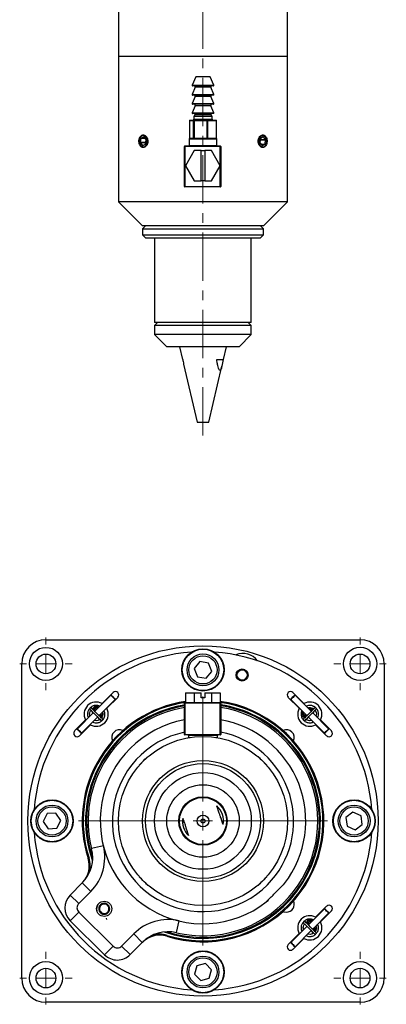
# Model space of a CAD drawing. Header units: inches. Extents: x 1.7 to 27.4, y 0.6 to 20.9.
# Tile 2 of 4: x 13.9 to 17.7, y 0.6 to 10.7. Entities that reach past the tile are written whole.
import ezdxf

# ---------------------------------------------------------------- set-up
doc = ezdxf.new("R2010")
doc.units = ezdxf.units.IN
doc.header["$MEASUREMENT"] = 0
doc.linetypes.add('CENTERX2', pattern=[0.8, 0.5, -0.1, 0.1, -0.1])

# ---------------------------------------------------------------- blocks, each defined once
blk = doc.blocks.new('SW_CENTERMARKSYMBOL_5')
at = {"color": 0, "linetype": 'Continuous', "lineweight": 18}
for p, q in [((0, 0.2), (0, 0.2715)), ((-0.2, 0), (-0.2715, 0)), ((0, 0), (-0.1, 0)), ((0, 0), (0, 0.1)), ((0, 0), (0, -0.1)), ((0, 0), (0.1, 0)), ((0.2, 0), (0.2715, 0)), ((0, -0.2), (0, -0.2715))]:
    blk.add_line(p, q, dxfattribs=at)
blk = doc.blocks.new('SW_CENTERMARKSYMBOL_6')
at = {"color": 0, "linetype": 'Continuous', "lineweight": 18}
for p, q in [((0, 0.2), (0, 0.2715)), ((-0.2, 0), (-0.2715, 0)), ((0, 0), (-0.1, 0)), ((0, 0), (0, 0.1)), ((0, 0), (0, -0.1)), ((0, 0), (0.1, 0)), ((0.2, 0), (0.2715, 0)), ((0, -0.2), (0, -0.2715))]:
    blk.add_line(p, q, dxfattribs=at)
blk = doc.blocks.new('SW_CENTERMARKSYMBOL_7')
at = {"color": 0, "linetype": 'Continuous', "lineweight": 18}
for p, q in [((0, 0.2), (0, 0.2715)), ((-0.2, 0), (-0.2715, 0)), ((0, 0), (-0.1, 0)), ((0, 0), (0, 0.1)), ((0, 0), (0, -0.1)), ((0, 0), (0.1, 0)), ((0.2, 0), (0.2715, 0)), ((0, -0.2), (0, -0.2715))]:
    blk.add_line(p, q, dxfattribs=at)
blk = doc.blocks.new('SW_CENTERMARKSYMBOL_8')
at = {"color": 0, "linetype": 'Continuous', "lineweight": 18}
for p, q in [((0, 0.2), (0, 0.2715)), ((-0.2, 0), (-0.2715, 0)), ((0, 0), (-0.1, 0)), ((0, 0), (0, 0.1)), ((0, 0), (0, -0.1)), ((0, 0), (0.1, 0)), ((0.2, 0), (0.2715, 0)), ((0, -0.2), (0, -0.2715))]:
    blk.add_line(p, q, dxfattribs=at)
blk = doc.blocks.new('SW_CENTERMARKSYMBOL_9')
at = {"color": 0, "linetype": 'Continuous', "lineweight": 18}
for p, q in [((0, 0.2), (0, 1.2875)), ((-0.2, 0), (-1.2875, 0)), ((0, 0), (-0.1, 0)), ((0, 0), (0, 0.1)), ((0, 0), (0, -0.1)), ((0, 0), (0.1, 0)), ((0.2, 0), (1.2875, 0)), ((0, -0.2), (0, -1.2875))]:
    blk.add_line(p, q, dxfattribs=at)

msp = doc.modelspace()

# ---------------------------------------------------------------- linework, layer by layer
at = {"color": 7, "linetype": 'CENTERX2', "lineweight": 18}
msp.add_line((15.782, 6.434), (15.782, 15.369), dxfattribs=at)
at = {"color": 7, "linetype": 'Continuous', "lineweight": 25}
for p, q in [((14.907, 11.95), (14.907, 10.353)), ((16.657, 10.353), (16.657, 11.95)), ((14.907, 10.353), (14.907, 8.853)), ((15.163, 10.353), (14.907, 10.353)), ((16.657, 10.353), (14.907, 10.353)), ((16.657, 10.353), (15.163, 10.353)), ((16.657, 8.853), (16.657, 10.353)), ((15.707, 10.145), (15.67, 10.057)), ((15.732, 10.145), (15.707, 10.145)), ((15.857, 10.145), (15.732, 10.145)), ((15.894, 10.057), (15.857, 10.145)), ((15.701, 10.036), (15.67, 9.962)), ((15.71, 10.05), (15.674, 10.05)), ((15.89, 10.05), (15.71, 10.05)), ((15.894, 9.962), (15.863, 10.036)), ((15.701, 9.941), (15.67, 9.867)), ((15.71, 9.955), (15.674, 9.955)), ((15.89, 9.955), (15.71, 9.955)), ((15.894, 9.867), (15.863, 9.941)), ((15.701, 9.846), (15.67, 9.772)), ((15.71, 9.86), (15.674, 9.86)), ((15.89, 9.86), (15.71, 9.86)), ((15.894, 9.772), (15.863, 9.846)), ((15.641, 9.69), (15.641, 9.51)), ((15.685, 9.69), (15.642, 9.69)), ((15.642, 9.69), (15.642, 9.51)), ((15.646, 9.695), (15.69, 9.695)), ((15.71, 9.765), (15.674, 9.765)), ((15.685, 9.51), (15.685, 9.69)), ((15.689, 9.69), (15.685, 9.69)), ((15.698, 9.75), (15.688, 9.733)), ((15.688, 9.733), (15.688, 9.705)), ((15.72, 9.733), (15.688, 9.733)), ((15.689, 9.69), (15.689, 9.51)), ((15.824, 9.69), (15.689, 9.69)), ((15.69, 9.695), (15.826, 9.695)), ((15.89, 9.765), (15.71, 9.765)), ((15.876, 9.733), (15.72, 9.733)), ((15.824, 9.51), (15.824, 9.69)), ((15.829, 9.69), (15.824, 9.69)), ((15.826, 9.695), (15.918, 9.695)), ((15.829, 9.69), (15.829, 9.51)), ((15.921, 9.69), (15.829, 9.69)), ((15.876, 9.733), (15.866, 9.75)), ((15.876, 9.705), (15.876, 9.733)), ((15.921, 9.51), (15.921, 9.69)), ((15.923, 9.51), (15.923, 9.69)), ((15.139, 9.507), (15.133, 9.464)), ((15.169, 9.523), (15.14, 9.508)), ((15.193, 9.495), (15.17, 9.522)), ((15.187, 9.449), (15.193, 9.493)), ((15.638, 9.5), (15.638, 9.435)), ((15.642, 9.51), (15.685, 9.51)), ((15.643, 9.505), (15.782, 9.505)), ((15.689, 9.51), (15.685, 9.51)), ((15.689, 9.51), (15.824, 9.51)), ((15.782, 9.505), (15.921, 9.505)), ((15.829, 9.51), (15.824, 9.51)), ((15.829, 9.51), (15.921, 9.51)), ((15.926, 9.435), (15.926, 9.5)), ((16.376, 9.507), (16.371, 9.464)), ((16.406, 9.523), (16.377, 9.508)), ((16.43, 9.495), (16.407, 9.522)), ((16.425, 9.449), (16.43, 9.493)), ((15.134, 9.463), (15.157, 9.434)), ((15.158, 9.434), (15.186, 9.448)), ((15.59, 9.01), (15.59, 9.425)), ((15.59, 9.425), (15.595, 9.425)), ((15.595, 9.425), (15.595, 9.43)), ((15.595, 9.43), (15.96, 9.43)), ((15.595, 9.425), (15.595, 9.01)), ((15.96, 9.425), (15.595, 9.425)), ((15.692, 9.381), (15.602, 9.225)), ((15.762, 9.381), (15.692, 9.381)), ((15.762, 9.07), (15.762, 9.381)), ((15.762, 9.381), (15.802, 9.381)), ((15.802, 9.381), (15.802, 9.07)), ((15.871, 9.381), (15.802, 9.381)), ((15.961, 9.225), (15.871, 9.381)), ((15.96, 9.425), (15.96, 9.43)), ((15.96, 9.228), (15.96, 9.425)), ((15.96, 9.425), (15.965, 9.425)), ((15.965, 9.425), (15.965, 9.01)), ((16.371, 9.463), (16.394, 9.434)), ((16.396, 9.434), (16.424, 9.448)), ((15.602, 9.225), (15.692, 9.07)), ((15.871, 9.07), (15.961, 9.225)), ((15.96, 9.01), (15.96, 9.223)), ((15.692, 9.07), (15.762, 9.07)), ((15.802, 9.07), (15.762, 9.07)), ((15.802, 9.07), (15.871, 9.07)), ((15.59, 9.01), (15.595, 9.01)), ((15.595, 9.01), (15.96, 9.01)), ((15.595, 9.005), (15.595, 9.01)), ((15.96, 9.005), (15.595, 9.005)), ((15.96, 9.01), (15.965, 9.01)), ((15.96, 9.005), (15.96, 9.01)), ((14.907, 8.853), (15.157, 8.603)), ((15.163, 8.853), (14.907, 8.853)), ((16.657, 8.853), (15.163, 8.853)), ((16.407, 8.603), (16.657, 8.853)), ((15.188, 8.603), (15.157, 8.572)), ((15.34, 8.603), (15.157, 8.603)), ((15.157, 8.572), (15.157, 8.51)), ((15.157, 8.572), (16.407, 8.572)), ((16.407, 8.603), (15.34, 8.603)), ((16.407, 8.572), (16.376, 8.603)), ((16.407, 8.51), (16.407, 8.572)), ((15.157, 8.51), (15.188, 8.478)), ((15.157, 8.51), (16.407, 8.51)), ((15.188, 8.478), (16.376, 8.478)), ((15.282, 8.478), (15.282, 7.603)), ((16.282, 7.603), (16.282, 8.478)), ((16.376, 8.478), (16.407, 8.51)), ((15.313, 7.603), (15.282, 7.572)), ((16.282, 7.603), (15.282, 7.603)), ((15.282, 7.572), (15.282, 7.478)), ((15.509, 7.572), (15.282, 7.572)), ((16.282, 7.572), (15.509, 7.572)), ((16.282, 7.572), (16.251, 7.603)), ((16.282, 7.478), (16.282, 7.572)), ((15.282, 7.478), (15.407, 7.353)), ((16.282, 7.478), (15.282, 7.478)), ((16.157, 7.353), (16.282, 7.478)), ((16.157, 7.353), (15.407, 7.353)), ((15.54, 7.353), (15.57, 7.222)), ((15.994, 7.222), (16.025, 7.353)), ((15.57, 7.222), (15.572, 7.222)), ((15.582, 7.173), (15.722, 6.573)), ((15.842, 6.573), (15.978, 7.153)), ((15.924, 7.222), (15.994, 7.222)), ((15.722, 6.573), (15.842, 6.573)), ((14.157, 4.322), (17.407, 4.322)), ((15.75, 4.095), (15.692, 4.024)), ((15.84, 4.08), (15.75, 4.095)), ((15.872, 3.995), (15.84, 4.08)), ((13.907, 0.822), (13.907, 4.072)), ((15.692, 4.024), (15.725, 3.939)), ((15.814, 3.925), (15.872, 3.995)), ((17.657, 4.072), (17.657, 0.822)), ((15.725, 3.939), (15.814, 3.925)), ((14.852, 3.775), (14.738, 3.662)), ((15.602, 3.772), (15.602, 3.672)), ((15.602, 3.772), (15.692, 3.772)), ((15.692, 3.772), (15.692, 3.672)), ((15.692, 3.772), (15.762, 3.772)), ((15.762, 3.722), (15.762, 3.772)), ((15.802, 3.772), (15.802, 3.722)), ((15.802, 3.772), (15.871, 3.772)), ((15.871, 3.772), (15.871, 3.672)), ((15.871, 3.772), (15.961, 3.772)), ((15.961, 3.772), (15.961, 3.672)), ((16.826, 3.662), (16.713, 3.775)), ((14.828, 3.748), (14.663, 3.582)), ((14.707, 3.538), (14.873, 3.703)), ((14.787, 3.613), (14.9, 3.726)), ((14.835, 3.748), (14.828, 3.748)), ((14.873, 3.703), (14.873, 3.71)), ((15.59, 3.342), (15.59, 3.667)), ((15.59, 3.667), (15.595, 3.667)), ((15.595, 3.667), (15.595, 3.672)), ((15.595, 3.672), (15.96, 3.672)), ((15.595, 3.667), (15.595, 3.342)), ((15.96, 3.667), (15.595, 3.667)), ((15.802, 3.722), (15.762, 3.722)), ((15.96, 3.667), (15.96, 3.672)), ((15.96, 3.342), (15.96, 3.667)), ((15.96, 3.667), (15.965, 3.667)), ((15.965, 3.667), (15.965, 3.342)), ((16.664, 3.726), (16.778, 3.613)), ((16.692, 3.71), (16.692, 3.703)), ((16.692, 3.703), (16.857, 3.538)), ((16.728, 3.746), (16.729, 3.748)), ((16.736, 3.748), (16.729, 3.748)), ((16.901, 3.582), (16.736, 3.748)), ((14.647, 3.567), (14.482, 3.401)), ((14.638, 3.607), (14.647, 3.613)), ((14.669, 3.588), (14.666, 3.595)), ((14.683, 3.619), (14.694, 3.618)), ((14.691, 3.619), (14.698, 3.616)), ((14.715, 3.633), (14.695, 3.64)), ((14.738, 3.662), (14.741, 3.66)), ((14.785, 3.616), (14.787, 3.613)), ((16.778, 3.613), (16.779, 3.616)), ((16.806, 3.59), (16.799, 3.57)), ((16.82, 3.566), (16.823, 3.573)), ((16.823, 3.66), (16.826, 3.662)), ((16.898, 3.595), (16.895, 3.588)), ((17.082, 3.401), (16.917, 3.567)), ((16.918, 3.636), (16.928, 3.632)), ((14.568, 3.492), (14.454, 3.378)), ((14.526, 3.357), (14.692, 3.522)), ((14.57, 3.489), (14.568, 3.492)), ((14.588, 3.538), (14.593, 3.522)), ((14.612, 3.534), (14.61, 3.542)), ((14.72, 3.541), (14.713, 3.544)), ((14.761, 3.521), (14.757, 3.511)), ((16.833, 3.513), (16.827, 3.522)), ((16.851, 3.544), (16.845, 3.541)), ((16.873, 3.522), (17.038, 3.357)), ((16.905, 3.487), (16.898, 3.485)), ((16.901, 3.463), (16.916, 3.468)), ((16.996, 3.492), (16.995, 3.489)), ((17.11, 3.378), (16.996, 3.492)), ((14.482, 3.401), (14.482, 3.394)), ((14.503, 3.329), (14.617, 3.443)), ((14.617, 3.443), (14.614, 3.445)), ((16.95, 3.445), (16.947, 3.443)), ((16.947, 3.443), (17.061, 3.329)), ((17.081, 3.4), (17.082, 3.401)), ((17.082, 3.394), (17.082, 3.401)), ((14.519, 3.357), (14.526, 3.357)), ((15.595, 3.342), (15.59, 3.342)), ((15.595, 3.337), (15.595, 3.342)), ((15.595, 3.342), (15.96, 3.342)), ((15.96, 3.337), (15.595, 3.337)), ((15.626, 3.309), (15.626, 3.308)), ((15.632, 3.332), (15.632, 3.312)), ((15.932, 3.312), (15.932, 3.332)), ((15.96, 3.337), (15.96, 3.342)), ((15.965, 3.342), (15.96, 3.342)), ((17.038, 3.357), (17.045, 3.357)), ((15.208, 3.108), (15.205, 3.108)), ((16.355, 3.112), (16.353, 3.11)), ((16.359, 3.108), (16.356, 3.108)), ((15.122, 3.024), (15.122, 3.021)), ((16.443, 3.021), (16.443, 3.024)), ((16.445, 3.018), (16.447, 3.02)), ((14.169, 2.523), (14.129, 2.442)), ((14.26, 2.529), (14.169, 2.523)), ((14.31, 2.453), (14.26, 2.529)), ((14.27, 2.372), (14.31, 2.453)), ((17.333, 2.538), (17.261, 2.483)), ((17.261, 2.483), (17.272, 2.393)), ((17.417, 2.502), (17.333, 2.538)), ((17.428, 2.412), (17.417, 2.502)), ((14.129, 2.442), (14.179, 2.366)), ((14.179, 2.366), (14.27, 2.372)), ((17.272, 2.393), (17.356, 2.357)), ((17.356, 2.357), (17.428, 2.412)), ((14.751, 2.191), (14.63, 2.161)), ((14.603, 2.064), (14.593, 2.061)), ((15.119, 1.876), (15.117, 1.875)), ((15.122, 1.873), (15.122, 1.87)), ((16.443, 1.87), (16.443, 1.873)), ((16.447, 1.875), (16.445, 1.876)), ((14.407, 1.68), (14.532, 1.807)), ((14.621, 1.719), (14.532, 1.807)), ((15.205, 1.787), (15.208, 1.787)), ((15.209, 1.783), (15.211, 1.784)), ((16.353, 1.784), (16.355, 1.783)), ((16.356, 1.787), (16.359, 1.787)), ((16.615, 1.788), (16.625, 1.801)), ((14.496, 1.592), (14.407, 1.68)), ((14.621, 1.719), (14.496, 1.592)), ((14.698, 1.587), (14.694, 1.581)), ((17.038, 1.538), (16.873, 1.372)), ((17.061, 1.566), (16.947, 1.452)), ((17.045, 1.538), (17.038, 1.538)), ((14.496, 1.504), (14.408, 1.415)), ((14.496, 1.504), (14.852, 1.152)), ((14.683, 1.522), (14.684, 1.515)), ((14.78, 1.443), (14.783, 1.428)), ((16.925, 1.423), (16.905, 1.431)), ((16.917, 1.328), (17.082, 1.494)), ((16.947, 1.452), (16.95, 1.45)), ((16.996, 1.403), (17.11, 1.517)), ((17.082, 1.494), (17.082, 1.501)), ((14.764, 1.063), (14.408, 1.415)), ((15.507, 1.292), (15.536, 1.414)), ((16.857, 1.357), (16.692, 1.191)), ((16.798, 1.328), (16.803, 1.312)), ((16.822, 1.324), (16.82, 1.332)), ((16.848, 1.397), (16.856, 1.403)), ((16.879, 1.378), (16.876, 1.385)), ((16.893, 1.409), (16.904, 1.408)), ((16.9, 1.409), (16.908, 1.406)), ((16.929, 1.332), (16.923, 1.334)), ((16.995, 1.406), (16.996, 1.403)), ((14.94, 1.153), (15.065, 1.279)), ((15.154, 1.191), (15.065, 1.279)), ((15.408, 1.255), (15.411, 1.264)), ((16.778, 1.282), (16.664, 1.168)), ((16.713, 1.119), (16.826, 1.233)), ((16.736, 1.147), (16.901, 1.313)), ((16.779, 1.279), (16.778, 1.282)), ((16.826, 1.233), (16.823, 1.235)), ((16.97, 1.311), (16.967, 1.302)), ((14.764, 1.063), (14.852, 1.152)), ((15.029, 1.065), (14.94, 1.153)), ((15.154, 1.191), (15.029, 1.065)), ((16.692, 1.191), (16.692, 1.184)), ((16.729, 1.147), (16.736, 1.147)), ((15.718, 0.95), (15.694, 0.862)), ((15.807, 0.972), (15.718, 0.95)), ((15.87, 0.907), (15.807, 0.972)), ((15.694, 0.862), (15.758, 0.797)), ((15.758, 0.797), (15.846, 0.82)), ((15.846, 0.82), (15.87, 0.907)), ((17.407, 0.572), (14.157, 0.572))]:
    msp.add_line(p, q, dxfattribs=at)
at = {"color": 8, "linetype": 'Continuous', "lineweight": 25}
for p, q in [((15.67, 10.057), (15.894, 10.057)), ((15.728, 10.036), (15.701, 10.036)), ((15.863, 10.036), (15.728, 10.036)), ((15.67, 9.962), (15.894, 9.962)), ((15.728, 9.941), (15.701, 9.941)), ((15.863, 9.941), (15.728, 9.941)), ((15.67, 9.867), (15.894, 9.867)), ((15.728, 9.846), (15.701, 9.846)), ((15.863, 9.846), (15.728, 9.846)), ((15.642, 9.69), (15.641, 9.69)), ((15.67, 9.772), (15.894, 9.772)), ((15.688, 9.705), (15.876, 9.705)), ((15.726, 9.75), (15.698, 9.75)), ((15.866, 9.75), (15.726, 9.75)), ((15.923, 9.69), (15.921, 9.69)), ((15.183, 9.507), (15.139, 9.507)), ((15.181, 9.508), (15.14, 9.508)), ((15.17, 9.523), (15.169, 9.523)), ((15.782, 9.5), (15.638, 9.5)), ((15.642, 9.51), (15.641, 9.51)), ((15.926, 9.5), (15.782, 9.5)), ((15.923, 9.51), (15.921, 9.51)), ((16.374, 9.493), (16.43, 9.493)), ((16.375, 9.495), (16.43, 9.495)), ((16.405, 9.522), (16.407, 9.522)), ((15.189, 9.464), (15.133, 9.464)), ((15.189, 9.463), (15.134, 9.463)), ((15.159, 9.434), (15.157, 9.434)), ((15.638, 9.435), (15.926, 9.435)), ((16.382, 9.449), (16.425, 9.449)), ((16.383, 9.448), (16.424, 9.448)), ((16.395, 9.434), (16.396, 9.434)), ((14.657, 3.588), (14.655, 3.596)), ((14.694, 3.629), (14.706, 3.625)), ((14.765, 3.57), (14.765, 3.57)), ((16.81, 3.568), (16.814, 3.581)), ((16.908, 3.589), (16.908, 3.589)), ((14.714, 3.531), (14.714, 3.531)), ((16.852, 3.532), (16.843, 3.53)), ((15.932, 3.332), (15.632, 3.332)), ((15.632, 3.312), (15.65, 3.312)), ((15.914, 3.312), (15.932, 3.312)), ((16.867, 1.378), (16.865, 1.386)), ((16.903, 1.42), (16.915, 1.415)), ((16.975, 1.36), (16.975, 1.36)), ((16.924, 1.321), (16.924, 1.322))]:
    msp.add_line(p, q, dxfattribs=at)
at = {"color": 7, "linetype": 'Continuous', "lineweight": 25, "flags": 128}
for points in [[(15.122, 9.489), (15.122, 9.468), (15.128, 9.447), (15.138, 9.431), (15.152, 9.422), (15.167, 9.419), (15.182, 9.425), (15.194, 9.438), (15.202, 9.457), (15.205, 9.478), (15.202, 9.499), (15.194, 9.518), (15.182, 9.531), (15.167, 9.537), (15.152, 9.535), (15.138, 9.526), (15.128, 9.51), (15.122, 9.489)], [(16.36, 9.489), (16.36, 9.468), (16.365, 9.447), (16.375, 9.431), (16.389, 9.422), (16.404, 9.419), (16.419, 9.425), (16.432, 9.438), (16.44, 9.457), (16.443, 9.478), (16.44, 9.499), (16.432, 9.518), (16.42, 9.531), (16.405, 9.537), (16.39, 9.535), (16.376, 9.526), (16.365, 9.51), (16.36, 9.489)], [(14.873, 3.703), (14.872, 3.704), (14.869, 3.707), (14.863, 3.713), (14.855, 3.721), (14.846, 3.73), (14.838, 3.738), (14.832, 3.744), (14.829, 3.747), (14.828, 3.748)], [(14.835, 3.748), (14.836, 3.747), (14.839, 3.744), (14.844, 3.739), (14.85, 3.733), (14.858, 3.725), (14.864, 3.719), (14.869, 3.713), (14.872, 3.711), (14.873, 3.71)], [(16.736, 3.748), (16.734, 3.746), (16.73, 3.742), (16.723, 3.735), (16.714, 3.726), (16.706, 3.718), (16.699, 3.71), (16.694, 3.705), (16.692, 3.703), (16.692, 3.703)], [(16.692, 3.71), (16.692, 3.71), (16.693, 3.712), (16.697, 3.716), (16.704, 3.722), (16.711, 3.73), (16.718, 3.737), (16.724, 3.743), (16.728, 3.746)], [(14.614, 3.6), (14.616, 3.598), (14.624, 3.59), (14.637, 3.577), (14.652, 3.562), (14.669, 3.544), (14.687, 3.527), (14.702, 3.512), (14.715, 3.499), (14.723, 3.491), (14.725, 3.489)], [(14.741, 3.504), (14.738, 3.507), (14.73, 3.515), (14.718, 3.527), (14.702, 3.543), (14.685, 3.56), (14.668, 3.577), (14.652, 3.593), (14.64, 3.605), (14.632, 3.613), (14.629, 3.616)], [(16.935, 3.616), (16.932, 3.613), (16.924, 3.605), (16.912, 3.593), (16.896, 3.577), (16.879, 3.56), (16.862, 3.543), (16.846, 3.527), (16.834, 3.515), (16.826, 3.507), (16.823, 3.504)], [(16.839, 3.489), (16.842, 3.491), (16.85, 3.499), (16.862, 3.512), (16.877, 3.527), (16.895, 3.544), (16.912, 3.562), (16.928, 3.577), (16.94, 3.59), (16.948, 3.598), (16.951, 3.6)], [(14.482, 3.401), (14.482, 3.401), (14.486, 3.397), (14.492, 3.391), (14.5, 3.383), (14.508, 3.375), (14.516, 3.367), (14.522, 3.361), (14.526, 3.357), (14.526, 3.357)], [(14.519, 3.357), (14.519, 3.357), (14.516, 3.36), (14.511, 3.365), (14.504, 3.372), (14.497, 3.379), (14.49, 3.386), (14.485, 3.391), (14.482, 3.394), (14.482, 3.394)], [(17.038, 3.357), (17.038, 3.357), (17.04, 3.359), (17.045, 3.364), (17.052, 3.371), (17.061, 3.38), (17.069, 3.388), (17.076, 3.395), (17.081, 3.4)], [(17.082, 3.394), (17.081, 3.393), (17.077, 3.389), (17.071, 3.383), (17.064, 3.376), (17.057, 3.369), (17.051, 3.363), (17.047, 3.359), (17.045, 3.357), (17.045, 3.357)], [(15.122, 3.024), (15.122, 3.025), (15.128, 3.03), (15.138, 3.041), (15.152, 3.054), (15.167, 3.07), (15.182, 3.085), (15.194, 3.097), (15.202, 3.105), (15.205, 3.108), (15.205, 3.108)], [(16.359, 3.108), (16.36, 3.107), (16.365, 3.102), (16.375, 3.091), (16.389, 3.078), (16.404, 3.062), (16.419, 3.048), (16.432, 3.035), (16.44, 3.027), (16.443, 3.024), (16.443, 3.024)], [(15.205, 1.787), (15.204, 1.788), (15.199, 1.793), (15.189, 1.803), (15.175, 1.817), (15.16, 1.832), (15.145, 1.847), (15.133, 1.859), (15.124, 1.867), (15.122, 1.87), (15.122, 1.87)], [(16.443, 1.87), (16.442, 1.87), (16.436, 1.864), (16.426, 1.854), (16.412, 1.84), (16.397, 1.825), (16.382, 1.81), (16.37, 1.798), (16.362, 1.79), (16.359, 1.787), (16.359, 1.787)], [(16.437, 1.61), (16.456, 1.626), (16.461, 1.63)], [(17.082, 1.494), (17.081, 1.495), (17.076, 1.5), (17.069, 1.507), (17.06, 1.515), (17.052, 1.524), (17.045, 1.531), (17.04, 1.536), (17.038, 1.538), (17.038, 1.538)], [(17.045, 1.538), (17.045, 1.538), (17.047, 1.536), (17.051, 1.532), (17.057, 1.526), (17.064, 1.519), (17.071, 1.512), (17.077, 1.506), (17.081, 1.502), (17.082, 1.501)], [(16.609, 1.51), (16.619, 1.507), (16.644, 1.503)], [(16.823, 1.391), (16.826, 1.388), (16.834, 1.38), (16.846, 1.368), (16.862, 1.352), (16.879, 1.335), (16.896, 1.317), (16.912, 1.302), (16.924, 1.29), (16.932, 1.282), (16.935, 1.279)], [(16.951, 1.294), (16.948, 1.297), (16.94, 1.305), (16.928, 1.317), (16.912, 1.333), (16.895, 1.35), (16.877, 1.368), (16.862, 1.383), (16.85, 1.395), (16.842, 1.403), (16.839, 1.406)], [(16.692, 1.191), (16.692, 1.191), (16.693, 1.19), (16.698, 1.185), (16.706, 1.177), (16.714, 1.169), (16.722, 1.16), (16.73, 1.153), (16.734, 1.149), (16.736, 1.147)], [(16.729, 1.147), (16.727, 1.148), (16.723, 1.152), (16.718, 1.158), (16.71, 1.165), (16.703, 1.173), (16.697, 1.179), (16.693, 1.183), (16.692, 1.184), (16.692, 1.184)]]:
    msp.add_lwpolyline(points, dxfattribs=at)
at = {"color": 8, "linetype": 'Continuous', "lineweight": 25, "flags": 128}
for points in [[(14.655, 3.596), (14.651, 3.595), (14.65, 3.595)], [(14.655, 3.596), (14.659, 3.596), (14.663, 3.596), (14.665, 3.596), (14.666, 3.595), (14.666, 3.595)], [(16.898, 3.595), (16.898, 3.593), (16.9, 3.592), (16.904, 3.59), (16.908, 3.589)], [(14.72, 3.541), (14.718, 3.541), (14.717, 3.539), (14.715, 3.535), (14.714, 3.531)], [(16.843, 3.53), (16.843, 3.534), (16.843, 3.538), (16.843, 3.54), (16.845, 3.541), (16.845, 3.541)], [(16.843, 3.53), (16.844, 3.526), (16.845, 3.525)], [(16.865, 1.386), (16.861, 1.385), (16.86, 1.385)], [(16.865, 1.386), (16.869, 1.387), (16.872, 1.387), (16.875, 1.386), (16.876, 1.385), (16.876, 1.385)], [(16.929, 1.332), (16.928, 1.331), (16.926, 1.329), (16.925, 1.326), (16.924, 1.322)]]:
    msp.add_lwpolyline(points, dxfattribs=at)
at = {"color": 7, "linetype": 'Continuous', "lineweight": 25}
for centre, radius in [((15.782, 2.447), 1.812), ((14.157, 4.072), 0.171), ((15.782, 4.01), 0.219), ((15.782, 4.01), 0.214), ((17.407, 4.072), 0.172), ((14.157, 4.072), 0.102), ((15.782, 4.01), 0.165), ((15.782, 4.01), 0.146), ((17.407, 4.072), 0.102), ((16.186, 3.957), 0.0625), ((16.186, 3.957), 0.0525), ((15.782, 2.447), 0.875), ((15.782, 2.447), 0.625), ((15.782, 2.447), 0.594), ((15.782, 2.447), 0.5), ((15.782, 2.447), 0.375), ((14.22, 2.447), 0.219), ((14.22, 2.447), 0.214), ((15.782, 2.447), 0.25), ((15.782, 2.447), 0.243), ((17.345, 2.447), 0.219), ((17.345, 2.447), 0.214), ((14.22, 2.447), 0.165), ((14.22, 2.447), 0.146), ((17.345, 2.447), 0.165), ((17.345, 2.447), 0.146), ((15.782, 2.447), 0.0603), ((15.782, 2.447), 0.02), ((14.76, 1.539), 0.0785), ((15.782, 0.885), 0.219), ((15.782, 0.885), 0.214), ((15.782, 0.885), 0.165), ((15.782, 0.885), 0.146), ((14.157, 0.822), 0.171), ((14.157, 0.822), 0.102), ((17.407, 0.822), 0.171), ((17.407, 0.822), 0.102)]:
    msp.add_circle(centre, radius, dxfattribs=at)
for centre, radius, start, end in [((15.674, 10.055), 0.005, 157.0723, 270), ((15.692, 10.04), 0.01, 337.0723, 90), ((15.872, 10.04), 0.01, 90, 202.9277), ((15.89, 10.055), 0.005, 270, 22.9277), ((15.674, 9.96), 0.005, 157.0723, 270), ((15.692, 9.945), 0.01, 337.0723, 90), ((15.872, 9.945), 0.01, 90, 202.9277), ((15.89, 9.96), 0.005, 270, 22.9277), ((15.674, 9.865), 0.005, 157.0723, 270), ((15.692, 9.85), 0.01, 337.0723, 90), ((15.872, 9.85), 0.01, 90, 202.9277), ((15.89, 9.865), 0.005, 270, 22.9277), ((15.646, 9.69), 0.005, 90, 180), ((15.647, 9.69), 0.00488, 91.5187, 181.4421), ((15.674, 9.77), 0.005, 157.0723, 270), ((15.678, 9.705), 0.01, 270, 0), ((15.69, 9.69), 0.00488, 91.5187, 181.4421), ((15.696, 9.691), 0.00701, 147.1682, 189.8397), ((15.69, 9.755), 0.01, 330.1419, 90), ((15.831, 9.691), 0.00701, 147.1682, 189.8397), ((15.825, 9.691), 0.00451, 352.9414, 80.5218), ((15.874, 9.755), 0.01, 90, 209.8581), ((15.886, 9.705), 0.01, 180, 270), ((15.89, 9.77), 0.005, 270, 22.9277), ((15.918, 9.69), 0.005, 0, 90), ((15.917, 9.691), 0.00451, 352.9414, 80.5218), ((15.141, 9.507), 0.0019, 121.2511, 175.8647), ((15.169, 9.522), 0.0011, 34.9132, 114.758), ((15.191, 9.493), 0.00247, 351.0012, 36.5924), ((15.643, 9.5), 0.005, 90, 180), ((15.646, 9.51), 0.005, 180, 270), ((15.647, 9.51), 0.00488, 178.5579, 268.4813), ((15.69, 9.51), 0.00488, 178.5579, 268.4813), ((15.696, 9.509), 0.00701, 170.1603, 212.8318), ((15.831, 9.509), 0.00701, 170.1603, 212.8318), ((15.825, 9.51), 0.00451, 279.4782, 7.0586), ((15.918, 9.51), 0.005, 270, 0), ((15.917, 9.51), 0.00451, 279.4782, 7.0586), ((15.921, 9.5), 0.005, 0, 90), ((16.378, 9.507), 0.0019, 121.2511, 175.8647), ((16.407, 9.522), 0.0011, 34.9132, 114.758), ((16.428, 9.493), 0.00247, 351.0012, 36.5924), ((15.136, 9.464), 0.00247, 171.0012, 216.5924), ((15.158, 9.435), 0.0011, 214.9132, 294.758), ((15.185, 9.449), 0.0019, 301.2511, 355.8647), ((15.595, 9.425), 0.005, 90, 180), ((15.633, 9.435), 0.005, 270, 360), ((15.931, 9.435), 0.005, 180, 270), ((15.96, 9.425), 0.005, 0, 90), ((16.373, 9.464), 0.00247, 171.0012, 216.5924), ((16.395, 9.435), 0.0011, 214.9132, 294.758), ((16.423, 9.449), 0.0019, 301.2511, 355.8647), ((15.595, 9.01), 0.005, 180, 270), ((15.96, 9.01), 0.005, 270, 0), ((14.157, 4.072), 0.25, 90, 180), ((17.407, 4.072), 0.25, 0, 90), ((15.782, 2.447), 1.75, 93.9048, 176.0952), ((15.782, 2.447), 1.75, 3.9048, 86.0952), ((16.196, 3.992), 0.188, 36.4272, 113.5728), ((14.876, 3.751), 0.0345, 315, 135), ((16.688, 3.751), 0.0345, 45, 225), ((15.782, 2.447), 1.25, 98.2855, 198.0095), ((15.782, 2.447), 1.24, 98.3528, 198.0095), ((14.677, 3.552), 0.125, 61.0216, 208.9784), ((15.782, 2.447), 1.25, 252.5687, 81.7679), ((15.782, 2.447), 1.24, 252.5687, 81.7011), ((15.595, 3.667), 0.005, 90, 180), ((15.96, 3.667), 0.005, 0, 90), ((16.887, 3.552), 0.125, 331.0216, 118.9784), ((15.782, 2.447), 1.215, 99.1161, 199.8209), ((15.782, 2.447), 1.205, 99.1924, 198.6858), ((15.782, 2.447), 1.188, 99.3291, 193.9569), ((14.677, 3.552), 0.125, 241.0216, 28.9784), ((15.782, 2.447), 1.188, 256.6214, 81.1595), ((15.782, 2.447), 1.215, 45.2891, 81.3611), ((15.782, 2.447), 1.205, 45.2891, 81.2889), ((16.887, 3.552), 0.125, 151.0216, 298.9784), ((16.943, 3.608), 0.011, 315, 135), ((15.782, 2.447), 1.063, 100.4383, 308.0369), ((14.733, 3.496), 0.011, 225, 45), ((15.782, 2.447), 1.063, 322.5414, 80.1096), ((14.479, 3.353), 0.0345, 135, 315), ((14.92, 3.309), 0.0827, 65.4581, 204.5419), ((15.782, 2.447), 0.938, 101.849, 315.2891), ((15.782, 2.447), 0.938, 315.2891, 78.7747), ((16.644, 3.309), 0.0827, 335.4581, 114.5419), ((17.086, 3.353), 0.0345, 225, 45), ((15.782, 2.447), 1.215, 250.7573, 45.2891), ((15.782, 2.447), 1.205, 251.8924, 45.2891), ((15.595, 3.342), 0.005, 180, 270), ((15.627, 3.332), 0.005, 0, 90), ((15.637, 3.312), 0.005, 180, 214.1083), ((15.927, 3.312), 0.005, 325.8917, 0), ((15.937, 3.332), 0.005, 90, 180), ((15.96, 3.342), 0.005, 270, 0), ((15.782, 2.447), 0.212, 349.7115, 47.7776), ((15.782, 2.447), 0.212, 172.3021, 225.1871), ((15.782, 2.447), 1.75, 183.9048, 266.0952), ((15.782, 2.447), 1.75, 273.9048, 356.0952), ((14.266, 2.07), 0.375, 315.2891, 13.9569), ((14.266, 2.07), 0.5, 315.2891, 13.9569), ((14.356, 1.984), 0.25, 316.7822, 18.0095), ((14.356, 1.984), 0.26, 343.9559, 18.0095), ((14.54, 1.548), 0.187, 135.2891, 225.2891), ((14.54, 1.548), 0.0625, 135.2891, 225.2891), ((14.76, 1.539), 0.0568, 132.1315, 192.1315), ((14.76, 1.539), 0.0492, 162.1315, 222.1315), ((14.76, 1.539), 0.0492, 102.1315, 162.1315), ((14.76, 1.539), 0.0568, 72.1315, 132.1315), ((14.76, 1.539), 0.0492, 42.1315, 102.1315), ((14.76, 1.539), 0.0568, 12.1315, 72.1315), ((14.76, 1.539), 0.0492, 342.1315, 42.1315), ((14.76, 1.539), 0.0568, 312.1315, 12.1315), ((16.644, 1.586), 0.0827, 270, 24.5419), ((17.086, 1.541), 0.0345, 315, 135), ((14.76, 1.539), 0.0568, 192.1315, 252.1315), ((14.76, 1.539), 0.0492, 222.1315, 282.1315), ((14.76, 1.539), 0.0568, 252.1315, 312.1315), ((14.76, 1.539), 0.0492, 282.1315, 342.1315), ((15.421, 0.927), 0.5, 76.6214, 135.2891), ((16.887, 1.342), 0.125, 61.0216, 208.9784), ((16.887, 1.342), 0.125, 241.0216, 28.9784), ((15.421, 0.927), 0.375, 76.6214, 135.2891), ((15.333, 1.016), 0.25, 72.5687, 133.7961), ((15.333, 1.016), 0.26, 72.5687, 106.6224), ((16.943, 1.287), 0.011, 225, 45), ((14.896, 1.197), 0.0625, 225.2891, 315.2891), ((16.688, 1.144), 0.0345, 135, 315), ((14.896, 1.197), 0.188, 225.2891, 315.2891), ((14.157, 0.822), 0.25, 180, 270), ((17.407, 0.822), 0.25, 270, 0)]:
    msp.add_arc(centre, radius, start, end, dxfattribs=at)
at = {"color": 8, "linetype": 'Continuous', "lineweight": 25}
for centre, radius, start, end in [((14.645, 3.636), 0.0488, 338.801, 351.7738), ((14.663, 3.639), 0.0323, 342.0321, 1.6424), ((16.8, 3.537), 0.0332, 72.2898, 91.3847), ((16.803, 3.52), 0.0488, 68.8002, 81.7738), ((16.872, 1.43), 0.0332, 342.2898, 1.3847), ((16.855, 1.427), 0.0488, 338.8002, 351.7738)]:
    msp.add_arc(centre, radius, start, end, dxfattribs=at)
at = {"color": 7, "linetype": 'Continuous', "lineweight": 25}
for points, knots in [([(15.163, 9.543), (15.161, 9.543), (15.156, 9.543), (15.148, 9.54), (15.141, 9.535), (15.135, 9.529), (15.13, 9.522), (15.126, 9.513), (15.122, 9.503), (15.12, 9.493), (15.119, 9.482), (15.119, 9.471), (15.121, 9.46), (15.123, 9.45), (15.127, 9.44), (15.132, 9.432), (15.137, 9.425), (15.144, 9.419), (15.151, 9.415), (15.158, 9.413), (15.166, 9.413), (15.174, 9.415), (15.181, 9.418), (15.189, 9.423), (15.195, 9.43), (15.201, 9.438), (15.205, 9.447), (15.209, 9.457), (15.211, 9.468), (15.211, 9.479), (15.211, 9.49), (15.208, 9.5), (15.205, 9.51), (15.2, 9.519), (15.195, 9.527), (15.188, 9.534), (15.181, 9.539), (15.174, 9.542), (15.168, 9.543), (15.165, 9.543), (15.163, 9.543)], [0, 0, 0, 0, 0.026412, 0.053592, 0.080004, 0.10718, 0.133637, 0.16086, 0.187346, 0.214603, 0.241039, 0.268245, 0.294631, 0.32178, 0.348193, 0.375369, 0.401845, 0.429088, 0.455564, 0.482812, 0.509225, 0.536406, 0.562792, 0.589941, 0.616377, 0.643576, 0.670062, 0.697318, 0.723775, 0.751004, 0.777399, 0.80456, 0.830956, 0.858114, 0.884573, 0.911797, 0.938283, 0.965539, 0.982668, 1, 1, 1, 1]), ([(16.401, 9.413), (16.406, 9.414), (16.416, 9.415), (16.429, 9.427), (16.439, 9.443), (16.445, 9.464), (16.446, 9.486), (16.442, 9.507), (16.433, 9.525), (16.421, 9.538), (16.406, 9.544), (16.39, 9.543), (16.375, 9.534), (16.363, 9.519), (16.355, 9.5), (16.352, 9.478), (16.355, 9.456), (16.363, 9.437), (16.376, 9.422), (16.389, 9.414), (16.397, 9.414), (16.401, 9.413)], [0, 0, 0, 0, 0.053588, 0.107172, 0.160849, 0.214587, 0.268225, 0.321757, 0.375343, 0.429058, 0.482776, 0.536367, 0.589898, 0.643531, 0.697268, 0.750949, 0.804502, 0.858053, 0.911732, 0.96547, 1, 1, 1, 1]), ([(15.572, 7.222), (15.573, 7.214), (15.576, 7.198), (15.58, 7.182), (15.582, 7.173)], [0, 0, 0, 0, 0.459263, 1, 1, 1, 1]), ([(15.991, 7.222), (15.987, 7.198), (15.981, 7.165), (15.972, 7.13), (15.966, 7.115), (15.96, 7.108), (15.955, 7.108), (15.949, 7.115), (15.942, 7.132), (15.935, 7.16), (15.929, 7.191), (15.926, 7.213), (15.924, 7.222)], [0, 0, 0, 0, 0.257067, 0.341096, 0.425669, 0.476129, 0.526929, 0.573087, 0.656503, 0.776846, 0.900313, 1, 1, 1, 1]), ([(14.681, 3.641), (14.678, 3.641), (14.664, 3.644), (14.638, 3.635), (14.611, 3.616), (14.592, 3.588), (14.586, 3.555), (14.588, 3.529), (14.595, 3.518), (14.596, 3.515)], [0, 0, 0, 0, 0.057532, 0.237157, 0.416783, 0.596408, 0.776033, 0.955658, 1, 1, 1, 1]), ([(14.613, 3.532), (14.611, 3.539), (14.608, 3.555), (14.612, 3.576), (14.62, 3.587), (14.623, 3.591)], [0, 0, 0, 0, 0.363507, 0.761112, 1, 1, 1, 1]), ([(14.614, 3.616), (14.613, 3.615), (14.611, 3.613), (14.61, 3.609), (14.61, 3.606), (14.612, 3.602), (14.613, 3.601), (14.614, 3.6)], [0, 0, 0, 0, 0.214739, 0.429481, 0.644224, 0.858965, 1, 1, 1, 1]), ([(14.629, 3.616), (14.629, 3.616), (14.628, 3.617), (14.625, 3.619), (14.621, 3.619), (14.618, 3.619), (14.615, 3.617), (14.614, 3.616), (14.614, 3.616)], [0, 0, 0, 0, 0.083651, 0.296092, 0.508539, 0.720982, 0.933424, 1, 1, 1, 1]), ([(14.64, 3.471), (14.649, 3.468), (14.667, 3.46), (14.699, 3.463), (14.729, 3.476), (14.753, 3.5), (14.767, 3.531), (14.769, 3.563), (14.762, 3.581), (14.758, 3.589)], [0, 0, 0, 0, 0.121365, 0.27309, 0.424814, 0.576539, 0.728264, 0.879988, 1, 1, 1, 1]), ([(14.695, 3.64), (14.691, 3.641), (14.683, 3.642), (14.671, 3.639), (14.662, 3.634), (14.654, 3.627), (14.649, 3.618), (14.645, 3.61), (14.644, 3.603), (14.644, 3.601)], [0, 0, 0, 0, 0.1644634, 0.3199783, 0.4694507, 0.6063601, 0.7429679, 0.8852037, 1, 1, 1, 1]), ([(14.655, 3.596), (14.655, 3.6), (14.655, 3.609), (14.662, 3.619), (14.67, 3.627), (14.681, 3.631), (14.689, 3.63), (14.694, 3.629)], [0, 0, 0, 0, 0.2344625, 0.4422186, 0.6098032, 0.8041234, 1, 1, 1, 1]), ([(14.666, 3.595), (14.666, 3.596), (14.666, 3.6), (14.667, 3.606), (14.669, 3.61), (14.673, 3.614), (14.676, 3.617), (14.681, 3.619), (14.686, 3.619), (14.689, 3.619), (14.691, 3.619)], [0, 0, 0, 0, 0.143781, 0.291973, 0.430034, 0.547391, 0.665583, 0.77897, 0.889915, 1, 1, 1, 1]), ([(14.714, 3.633), (14.711, 3.635), (14.706, 3.638), (14.701, 3.639), (14.7, 3.639)], [0, 0, 0, 0, 0.752088, 1, 1, 1, 1]), ([(14.744, 3.566), (14.744, 3.564), (14.744, 3.561), (14.744, 3.556), (14.742, 3.552), (14.739, 3.548), (14.735, 3.544), (14.731, 3.542), (14.725, 3.541), (14.721, 3.541), (14.72, 3.541)], [0, 0, 0, 0, 0.104763, 0.210457, 0.315107, 0.430006, 0.566011, 0.712443, 0.859599, 1, 1, 1, 1]), ([(14.741, 3.572), (14.742, 3.568), (14.747, 3.557), (14.744, 3.536), (14.739, 3.519), (14.733, 3.513), (14.732, 3.513)], [0, 0, 0, 0, 0.178139, 0.576784, 0.975428, 1, 1, 1, 1]), ([(14.766, 3.556), (14.766, 3.557), (14.767, 3.561), (14.766, 3.566), (14.765, 3.57)], [0, 0, 0, 0, 0.075197, 1, 1, 1, 1]), ([(16.799, 3.57), (16.798, 3.566), (16.797, 3.558), (16.8, 3.546), (16.805, 3.537), (16.812, 3.529), (16.821, 3.523), (16.829, 3.52), (16.836, 3.519), (16.838, 3.519)], [0, 0, 0, 0, 0.164463, 0.319977, 0.46945, 0.606359, 0.742967, 0.885203, 1, 1, 1, 1]), ([(16.843, 3.53), (16.839, 3.53), (16.83, 3.53), (16.82, 3.537), (16.813, 3.545), (16.808, 3.556), (16.809, 3.564), (16.81, 3.568)], [0, 0, 0, 0, 0.2344626, 0.4422187, 0.6098017, 0.8041223, 1, 1, 1, 1]), ([(16.82, 3.558), (16.82, 3.563), (16.82, 3.568), (16.822, 3.573), (16.822, 3.573)], [0, 0, 0, 0, 0.959634, 1, 1, 1, 1]), ([(16.845, 3.541), (16.843, 3.541), (16.839, 3.541), (16.834, 3.542), (16.829, 3.544), (16.825, 3.547), (16.822, 3.551), (16.82, 3.556), (16.82, 3.561), (16.82, 3.564), (16.82, 3.566)], [0, 0, 0, 0, 0.143783, 0.291973, 0.430035, 0.547391, 0.665584, 0.778972, 0.889915, 1, 1, 1, 1]), ([(16.968, 3.515), (16.971, 3.524), (16.979, 3.542), (16.976, 3.574), (16.963, 3.604), (16.939, 3.628), (16.908, 3.642), (16.877, 3.644), (16.858, 3.637), (16.85, 3.633)], [0, 0, 0, 0, 0.121365, 0.27309, 0.424814, 0.576539, 0.728263, 0.879988, 1, 1, 1, 1]), ([(16.867, 3.616), (16.871, 3.617), (16.882, 3.622), (16.903, 3.619), (16.92, 3.614), (16.926, 3.608), (16.926, 3.607)], [0, 0, 0, 0, 0.178139, 0.576783, 0.975426, 1, 1, 1, 1]), ([(16.873, 3.619), (16.875, 3.619), (16.878, 3.619), (16.883, 3.619), (16.887, 3.617), (16.891, 3.614), (16.895, 3.61), (16.897, 3.605), (16.898, 3.6), (16.898, 3.596), (16.898, 3.595)], [0, 0, 0, 0, 0.104763, 0.210456, 0.315107, 0.430007, 0.566013, 0.712443, 0.859599, 1, 1, 1, 1]), ([(16.919, 3.6), (16.92, 3.602), (16.92, 3.606), (16.918, 3.61), (16.918, 3.612)], [0, 0, 0, 0, 0.534915, 1, 1, 1, 1]), ([(16.942, 3.592), (16.942, 3.591), (16.949, 3.585), (16.954, 3.568), (16.957, 3.547), (16.952, 3.536), (16.951, 3.532)], [0, 0, 0, 0, 0.0212042, 0.4198608, 0.8185183, 1, 1, 1, 1]), ([(14.717, 3.497), (14.716, 3.497), (14.71, 3.491), (14.693, 3.485), (14.672, 3.483), (14.661, 3.487), (14.658, 3.488)], [0, 0, 0, 0, 0.021205, 0.419862, 0.818518, 1, 1, 1, 1]), ([(14.725, 3.52), (14.727, 3.52), (14.732, 3.519), (14.735, 3.521), (14.737, 3.522)], [0, 0, 0, 0, 0.4950194, 1, 1, 1, 1]), ([(16.798, 3.556), (16.798, 3.553), (16.796, 3.539), (16.804, 3.513), (16.823, 3.486), (16.851, 3.467), (16.884, 3.461), (16.91, 3.463), (16.921, 3.47), (16.924, 3.471)], [0, 0, 0, 0, 0.057532, 0.237157, 0.416782, 0.596408, 0.776033, 0.955658, 1, 1, 1, 1]), ([(16.824, 3.504), (16.823, 3.504), (16.822, 3.503), (16.821, 3.5), (16.82, 3.496), (16.821, 3.493), (16.822, 3.49), (16.823, 3.489), (16.823, 3.489)], [0, 0, 0, 0, 0.0836541, 0.296095, 0.5085379, 0.7209813, 0.9334267, 1, 1, 1, 1]), ([(16.823, 3.489), (16.824, 3.488), (16.826, 3.486), (16.83, 3.485), (16.834, 3.485), (16.837, 3.487), (16.838, 3.488), (16.839, 3.489)], [0, 0, 0, 0, 0.214742, 0.429483, 0.644222, 0.858962, 1, 1, 1, 1]), ([(16.907, 3.488), (16.9, 3.486), (16.884, 3.483), (16.863, 3.487), (16.852, 3.495), (16.848, 3.498)], [0, 0, 0, 0, 0.363508, 0.761112, 1, 1, 1, 1]), ([(15.991, 2.409), (15.987, 2.421), (15.981, 2.437), (15.972, 2.464), (15.966, 2.482), (15.96, 2.5), (15.955, 2.515), (15.949, 2.532), (15.942, 2.552), (15.935, 2.572), (15.929, 2.59), (15.926, 2.6), (15.924, 2.604)], [0, 0, 0, 0, 0.25705, 0.341072, 0.42564, 0.476098, 0.526894, 0.573048, 0.656459, 0.778079, 0.900319, 1, 1, 1, 1]), ([(15.572, 2.476), (15.573, 2.472), (15.577, 2.463), (15.582, 2.447), (15.588, 2.428), (15.595, 2.409), (15.601, 2.391), (15.606, 2.375), (15.613, 2.355), (15.62, 2.335), (15.627, 2.314), (15.631, 2.303), (15.633, 2.297)], [0, 0, 0, 0, 0.095085, 0.215668, 0.335659, 0.424948, 0.479753, 0.542344, 0.604386, 0.724715, 0.86216, 1, 1, 1, 1]), ([(16.437, 1.61), (16.463, 1.637), (16.517, 1.692), (16.58, 1.755), (16.616, 1.792), (16.625, 1.801)], [0, 0, 0, 0, 0.423915, 0.85277, 1, 1, 1, 1]), ([(14.694, 1.581), (14.693, 1.579), (14.687, 1.569), (14.68, 1.549), (14.682, 1.531), (14.683, 1.522)], [0, 0, 0, 0, 0.1293062, 0.5586694, 1, 1, 1, 1]), ([(14.721, 1.581), (14.719, 1.573), (14.715, 1.56), (14.708, 1.541), (14.705, 1.531), (14.704, 1.527)], [0, 0, 0, 0, 0.439112, 0.751363, 1, 1, 1, 1]), ([(14.777, 1.593), (14.774, 1.592), (14.765, 1.59), (14.749, 1.587), (14.733, 1.583), (14.724, 1.582), (14.721, 1.581)], [0, 0, 0, 0, 0.180943, 0.506293, 0.843975, 1, 1, 1, 1]), ([(14.815, 1.551), (14.81, 1.557), (14.8, 1.567), (14.787, 1.582), (14.78, 1.59), (14.777, 1.593)], [0, 0, 0, 0, 0.439112, 0.751363, 1, 1, 1, 1]), ([(14.798, 1.497), (14.8, 1.504), (14.804, 1.518), (14.811, 1.537), (14.814, 1.547), (14.815, 1.551)], [0, 0, 0, 0, 0.439112, 0.751363, 1, 1, 1, 1]), ([(14.704, 1.527), (14.709, 1.521), (14.719, 1.511), (14.732, 1.496), (14.739, 1.488), (14.742, 1.485)], [0, 0, 0, 0, 0.439112, 0.751362, 1, 1, 1, 1]), ([(14.742, 1.485), (14.745, 1.485), (14.753, 1.487), (14.769, 1.491), (14.786, 1.494), (14.795, 1.496), (14.798, 1.497)], [0, 0, 0, 0, 0.156025, 0.493707, 0.819057, 1, 1, 1, 1]), ([(16.891, 1.431), (16.888, 1.432), (16.873, 1.434), (16.848, 1.425), (16.821, 1.406), (16.802, 1.378), (16.795, 1.346), (16.797, 1.32), (16.805, 1.308), (16.806, 1.306)], [0, 0, 0, 0, 0.057532, 0.237157, 0.416782, 0.596408, 0.776033, 0.955658, 1, 1, 1, 1]), ([(16.905, 1.431), (16.901, 1.431), (16.893, 1.432), (16.881, 1.429), (16.872, 1.424), (16.864, 1.417), (16.858, 1.409), (16.855, 1.4), (16.854, 1.394), (16.854, 1.391)], [0, 0, 0, 0, 0.164463, 0.319977, 0.46945, 0.606359, 0.742967, 0.885203, 1, 1, 1, 1]), ([(16.822, 1.322), (16.821, 1.33), (16.817, 1.345), (16.822, 1.367), (16.829, 1.377), (16.832, 1.381)], [0, 0, 0, 0, 0.363508, 0.761112, 1, 1, 1, 1]), ([(16.823, 1.406), (16.823, 1.405), (16.821, 1.403), (16.82, 1.4), (16.82, 1.396), (16.821, 1.393), (16.823, 1.391), (16.823, 1.391)], [0, 0, 0, 0, 0.214742, 0.429483, 0.644222, 0.858962, 1, 1, 1, 1]), ([(16.839, 1.406), (16.839, 1.406), (16.837, 1.408), (16.835, 1.409), (16.831, 1.41), (16.827, 1.409), (16.825, 1.407), (16.824, 1.406), (16.823, 1.406)], [0, 0, 0, 0, 0.0836541, 0.296095, 0.5085379, 0.7209813, 0.9334267, 1, 1, 1, 1]), ([(16.85, 1.261), (16.858, 1.258), (16.877, 1.251), (16.909, 1.253), (16.939, 1.267), (16.963, 1.291), (16.976, 1.321), (16.979, 1.353), (16.971, 1.371), (16.968, 1.379)], [0, 0, 0, 0, 0.121365, 0.27309, 0.424814, 0.576539, 0.728263, 0.879988, 1, 1, 1, 1]), ([(16.865, 1.386), (16.865, 1.391), (16.865, 1.399), (16.871, 1.41), (16.88, 1.417), (16.891, 1.421), (16.899, 1.42), (16.903, 1.42)], [0, 0, 0, 0, 0.2344626, 0.4422187, 0.6098017, 0.8041223, 1, 1, 1, 1]), ([(16.876, 1.385), (16.876, 1.387), (16.875, 1.391), (16.877, 1.396), (16.879, 1.4), (16.882, 1.404), (16.886, 1.407), (16.891, 1.409), (16.896, 1.41), (16.899, 1.409), (16.9, 1.409)], [0, 0, 0, 0, 0.143783, 0.291973, 0.430035, 0.547391, 0.665584, 0.778972, 0.889915, 1, 1, 1, 1]), ([(16.954, 1.356), (16.954, 1.354), (16.954, 1.351), (16.953, 1.347), (16.952, 1.342), (16.949, 1.338), (16.945, 1.335), (16.94, 1.332), (16.935, 1.331), (16.931, 1.331), (16.929, 1.332)], [0, 0, 0, 0, 0.104763, 0.210456, 0.315107, 0.430007, 0.566013, 0.712443, 0.859599, 1, 1, 1, 1]), ([(16.951, 1.362), (16.952, 1.359), (16.957, 1.347), (16.954, 1.327), (16.948, 1.309), (16.941, 1.302), (16.94, 1.301)], [0, 0, 0, 0, 0.1714787, 0.5552186, 0.9389582, 1, 1, 1, 1]), ([(16.976, 1.347), (16.976, 1.347), (16.977, 1.351), (16.976, 1.356), (16.975, 1.36)], [0, 0, 0, 0, 0.075202, 1, 1, 1, 1]), ([(16.926, 1.287), (16.926, 1.287), (16.92, 1.281), (16.903, 1.276), (16.882, 1.273), (16.871, 1.277), (16.867, 1.279)], [0, 0, 0, 0, 0.0212042, 0.4198608, 0.8185183, 1, 1, 1, 1]), ([(16.935, 1.31), (16.937, 1.31), (16.941, 1.31), (16.945, 1.311), (16.947, 1.312)], [0, 0, 0, 0, 0.495019, 1, 1, 1, 1])]:
    msp.add_open_spline(points, degree=3, knots=knots, dxfattribs=at)
at = {"color": 8, "linetype": 'Continuous', "lineweight": 25}
for points, knots in [([(16.903, 3.617), (16.904, 3.616), (16.907, 3.612), (16.909, 3.605), (16.91, 3.597), (16.908, 3.591), (16.908, 3.589)], [0, 0, 0, 0, 0.1600933, 0.4666976, 0.7469122, 1, 1, 1, 1]), ([(14.742, 3.536), (14.741, 3.535), (14.737, 3.532), (14.73, 3.53), (14.722, 3.529), (14.716, 3.531), (14.714, 3.531)], [0, 0, 0, 0, 0.16065, 0.467051, 0.74708, 1, 1, 1, 1]), ([(16.952, 1.327), (16.951, 1.326), (16.947, 1.323), (16.94, 1.32), (16.931, 1.32), (16.926, 1.321), (16.924, 1.322)], [0, 0, 0, 0, 0.16065, 0.467051, 0.74708, 1, 1, 1, 1])]:
    msp.add_open_spline(points, degree=3, knots=knots, dxfattribs=at)

# ---------------------------------------------------------------- block references
at = {"color": 7, "linetype": 'Continuous', "lineweight": 18}
for name, p in [('SW_CENTERMARKSYMBOL_7', (14.157, 4.072)), ('SW_CENTERMARKSYMBOL_8', (17.407, 4.072)), ('SW_CENTERMARKSYMBOL_9', (15.782, 2.447)), ('SW_CENTERMARKSYMBOL_5', (14.157, 0.822)), ('SW_CENTERMARKSYMBOL_6', (17.407, 0.822))]:
    msp.add_blockref(name, p, dxfattribs=at)

doc.saveas('drawing.dxf')
